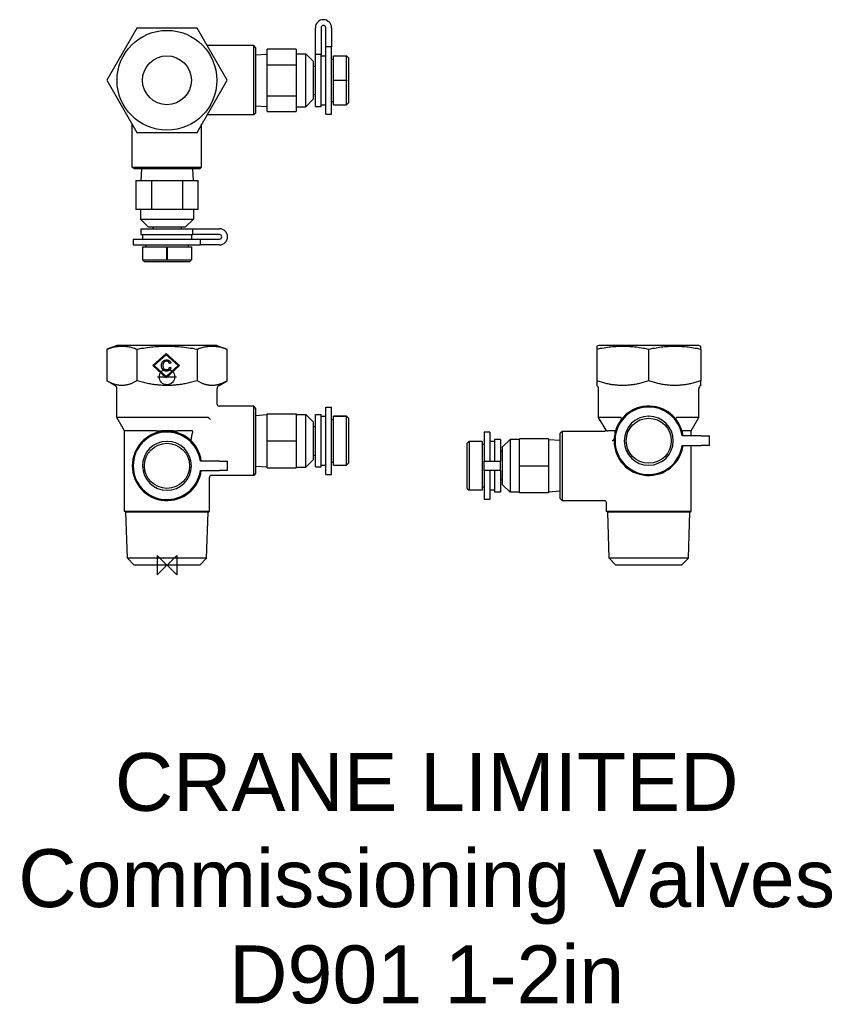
# Model space of a CAD drawing. Header units: millimetres. Extents: x 248 to 460, y -45 to 211.
import ezdxf
from ezdxf.enums import TextEntityAlignment as Align

# ---------------------------------------------------------------- set-up
doc = ezdxf.new("R2010")
doc.units = ezdxf.units.MM
for name, color, linetype in [('Detail', 2, 'Continuous'), ('ORIGIN', 6, 'Continuous'), ('TEXT', 7, 'Continuous')]:
    doc.layers.add(name, color=color, linetype=linetype)
doc.styles.add('fastrack', font='ARIAL.TTF')

msp = doc.modelspace()

# ---------------------------------------------------------------- linework, layer by layer
at = {"layer": 'Detail'}
for p, q in [((278.59, 208.35), (270.79, 194.85)), ((294.18, 208.35), (278.59, 208.35)), ((301.97, 194.85), (294.18, 208.35)), ((324.88, 201.53), (324.88, 208.47)), ((326.38, 208.47), (326.38, 201.53)), ((327.58, 203.51), (327.58, 208.47)), ((329.08, 208.47), (329.08, 203.51)), ((308.88, 203.85), (296.78, 203.85)), ((308.88, 185.85), (308.88, 203.85)), ((309.38, 203.35), (308.88, 203.85)), ((309.38, 203.35), (309.38, 186.35)), ((319.88, 202.93), (312.38, 202.93)), ((312.38, 198.89), (312.38, 202.93)), ((319.88, 202.93), (319.88, 198.89)), ((329.08, 203.51), (327.58, 203.51)), ((327.58, 186.1), (327.58, 203.51)), ((329.08, 186.1), (329.08, 203.51)), ((309.38, 201.44), (312.38, 201.63)), ((319.88, 201.7), (322.38, 201.7)), ((322.38, 188), (322.38, 201.7)), ((324.38, 199.7), (322.38, 201.7)), ((324.38, 190), (324.38, 199.7)), ((326.38, 201.53), (324.88, 201.53)), ((324.88, 188.05), (324.88, 201.53)), ((326.38, 188.05), (326.38, 201.53)), ((326.38, 201.2), (327.58, 201.2)), ((329.08, 200.35), (329.58, 200.35)), ((329.58, 194.89), (329.58, 201.2)), ((329.58, 201.2), (332.98, 201.2)), ((332.98, 194.89), (332.98, 201.2)), ((333.48, 200.7), (332.98, 201.2)), ((333.48, 200.7), (333.48, 189)), ((312.38, 198.89), (319.88, 198.89)), ((312.38, 190.8), (312.38, 198.89)), ((319.88, 198.89), (319.88, 190.8)), ((324.38, 198.55), (324.88, 198.55)), ((270.79, 194.85), (278.59, 181.35)), ((294.18, 181.35), (301.97, 194.85)), ((329.58, 194.89), (332.98, 194.89)), ((329.58, 194.79), (329.58, 194.89)), ((329.58, 188.5), (329.58, 194.79)), ((332.98, 194.79), (329.58, 194.79)), ((332.98, 188.5), (332.98, 194.79)), ((312.38, 190.8), (319.88, 190.8)), ((312.38, 186.76), (312.38, 190.8)), ((319.88, 190.8), (319.88, 186.76)), ((324.38, 190), (322.38, 188)), ((324.38, 191.15), (324.88, 191.15)), ((329.08, 189.35), (329.58, 189.35)), ((333.48, 189), (332.98, 188.5)), ((309.38, 188.25), (312.38, 188.06)), ((312.38, 186.76), (319.88, 186.76)), ((319.88, 188), (322.38, 188)), ((324.88, 188.05), (326.38, 188.05)), ((326.38, 188.5), (327.58, 188.5)), ((329.58, 188.5), (332.98, 188.5)), ((308.88, 185.85), (296.78, 185.85)), ((309.38, 186.35), (308.88, 185.85)), ((327.58, 186.1), (329.08, 186.1)), ((277.38, 172.35), (277.38, 183.43)), ((278.59, 181.35), (294.18, 181.35)), ((295.38, 172.35), (295.38, 183.43)), ((277.38, 172.35), (295.38, 172.35)), ((277.88, 171.85), (277.38, 172.35)), ((294.88, 171.85), (277.88, 171.85)), ((279.79, 171.85), (279.6, 168.85)), ((292.98, 171.85), (293.16, 168.85)), ((294.88, 171.85), (295.38, 172.35)), ((278.3, 168.85), (278.3, 161.35)), ((278.3, 168.85), (282.34, 168.85)), ((282.34, 168.85), (282.34, 161.35)), ((282.34, 168.85), (290.42, 168.85)), ((290.42, 168.85), (290.42, 161.35)), ((290.42, 168.85), (294.47, 168.85)), ((294.47, 161.35), (294.47, 168.85)), ((282.34, 161.35), (278.3, 161.35)), ((279.53, 161.35), (279.53, 158.85)), ((290.42, 161.35), (282.34, 161.35)), ((294.47, 161.35), (290.42, 161.35)), ((293.23, 161.35), (293.23, 158.85)), ((279.53, 158.85), (293.23, 158.85)), ((281.53, 156.85), (279.53, 158.85)), ((291.23, 156.85), (293.23, 158.85)), ((279.58, 156.35), (293.07, 156.35)), ((279.58, 156.35), (279.58, 154.85)), ((281.53, 156.85), (291.23, 156.85)), ((282.68, 156.85), (282.68, 156.35)), ((290.08, 156.85), (290.08, 156.35)), ((293.07, 156.35), (300.01, 156.35)), ((293.07, 154.85), (293.07, 156.35)), ((277.63, 153.65), (295.04, 153.65)), ((277.63, 153.65), (277.63, 152.15)), ((279.58, 154.85), (293.07, 154.85)), ((280.03, 154.85), (280.03, 153.65)), ((292.73, 154.85), (292.73, 153.65)), ((300.01, 154.85), (293.07, 154.85)), ((295.04, 152.15), (295.04, 153.65)), ((295.04, 153.65), (300.01, 153.65)), ((277.63, 152.15), (295.04, 152.15)), ((280.03, 151.65), (286.33, 151.65)), ((280.03, 151.65), (280.03, 148.25)), ((280.88, 152.15), (280.88, 151.65)), ((286.33, 151.65), (286.43, 151.65)), ((286.33, 148.25), (286.33, 151.65)), ((286.43, 151.65), (292.73, 151.65)), ((286.43, 151.65), (286.43, 148.25)), ((291.88, 152.15), (291.88, 151.65)), ((292.73, 151.65), (292.73, 148.25)), ((300.01, 152.15), (295.04, 152.15)), ((280.03, 148.25), (286.33, 148.25)), ((280.53, 147.75), (280.03, 148.25)), ((286.43, 148.25), (292.73, 148.25)), ((292.23, 147.75), (292.73, 148.25)), ((292.23, 147.75), (280.53, 147.75)), ((273.44, 126.1), (270.79, 125.13)), ((299.33, 126.1), (273.44, 126.1)), ((299.33, 126.1), (301.97, 125.13)), ((398.44, 126.1), (397.88, 125.89)), ((397.88, 125.89), (397.88, 125.13)), ((424.33, 126.1), (398.44, 126.1)), ((424.33, 126.1), (424.88, 125.89)), ((424.88, 125.13), (424.88, 125.89)), ((270.79, 125.13), (270.79, 116.89)), ((278.59, 125.13), (278.59, 116.89)), ((282.67, 120.86), (286.17, 124.01)), ((286.17, 123.67), (283.04, 120.86)), ((286.17, 124.01), (289.67, 120.86)), ((289.29, 120.86), (286.17, 123.67)), ((294.18, 125.13), (294.18, 116.89)), ((301.97, 116.89), (301.97, 125.13)), ((397.88, 125.13), (397.88, 116.89)), ((411.38, 116.89), (411.38, 125.13)), ((424.88, 125.13), (424.88, 116.89)), ((286.17, 117.71), (282.67, 120.86)), ((283.04, 120.86), (286.17, 118.05)), ((286.17, 118.05), (289.29, 120.86)), ((289.67, 120.86), (286.17, 117.71)), ((287.39, 121.49), (287.02, 121.41)), ((287.06, 120.44), (287.43, 120.35)), ((272.88, 115.69), (270.79, 116.89)), ((299.88, 115.69), (301.97, 116.89)), ((397.88, 116.89), (397.88, 115.69)), ((424.88, 115.69), (424.88, 116.89)), ((273.38, 107.36), (273.38, 114.82)), ((299.38, 110.85), (299.38, 114.82)), ((398.38, 107.36), (398.38, 114.82)), ((424.38, 107.36), (424.38, 114.82)), ((308.88, 110.35), (299.88, 110.35)), ((308.88, 92.35), (308.88, 110.35)), ((309.38, 109.85), (308.88, 110.35)), ((309.38, 109.85), (309.38, 92.85)), ((327.58, 92.6), (327.58, 110.1)), ((327.58, 110.1), (329.08, 110.1)), ((329.08, 92.6), (329.08, 110.1)), ((297.13, 107.36), (273.38, 107.36)), ((275.38, 103.89), (273.38, 107.36)), ((309.38, 107.94), (312.38, 108.13)), ((312.38, 108.35), (319.88, 108.35)), ((312.38, 101.35), (312.38, 108.35)), ((319.88, 108.35), (319.88, 101.35)), ((319.88, 108.2), (322.38, 108.2)), ((322.38, 94.5), (322.38, 108.2)), ((324.38, 106.2), (322.38, 108.2)), ((324.88, 94.55), (324.88, 108.15)), ((324.88, 108.15), (326.38, 108.15)), ((326.38, 94.55), (326.38, 108.15)), ((326.38, 107.7), (327.58, 107.7)), ((329.58, 95), (329.58, 107.7)), ((329.58, 107.7), (332.98, 107.7)), ((329.58, 107.7), (329.58, 107.7)), ((332.98, 107.7), (329.58, 107.7)), ((332.98, 95), (332.98, 107.7)), ((333.48, 107.2), (333.03, 107.65)), ((404.07, 107.36), (398.38, 107.36)), ((400.29, 104.06), (398.38, 107.36)), ((424.38, 107.36), (418.69, 107.36)), ((422.38, 103.89), (424.38, 107.36)), ((324.38, 96.5), (324.38, 106.2)), ((324.38, 105.05), (324.88, 105.05)), ((329.08, 106.85), (329.58, 106.85)), ((333.48, 107.2), (333.48, 95.5)), ((283.61, 103.89), (275.38, 103.89)), ((275.38, 83.02), (275.38, 103.89)), ((292.89, 103.89), (289.15, 103.89)), ((368.68, 103.6), (368.68, 96.1)), ((370.18, 103.6), (368.68, 103.6)), ((370.18, 103.6), (370.18, 96.1)), ((388.38, 103.35), (388.88, 103.85)), ((388.38, 86.35), (388.38, 103.35)), ((388.88, 103.85), (388.88, 85.85)), ((388.88, 103.85), (399.88, 103.85)), ((402.51, 103.89), (400.74, 103.89)), ((425.01, 102.6), (420.04, 102.6)), ((422.38, 103.89), (420.25, 103.89)), ((422.38, 102.6), (422.38, 103.89)), ((425.01, 102.6), (427.11, 102.6)), ((427.11, 100.1), (427.11, 102.6)), ((312.38, 101.35), (319.88, 101.35)), ((312.38, 94.35), (312.38, 101.35)), ((319.88, 101.35), (319.88, 94.35)), ((364.28, 100.7), (364.73, 101.15)), ((364.28, 89), (364.28, 100.7)), ((368.18, 101.2), (364.78, 101.2)), ((364.78, 101.2), (364.78, 88.5)), ((368.18, 101.2), (368.18, 88.5)), ((368.68, 100.35), (368.18, 100.35)), ((371.38, 101.2), (370.18, 101.2)), ((371.38, 101.65), (371.38, 96.1)), ((372.88, 101.65), (371.38, 101.65)), ((372.88, 101.65), (372.88, 96.1)), ((373.38, 99.7), (375.38, 101.7)), ((373.38, 99.7), (373.38, 90)), ((375.38, 101.7), (375.38, 88)), ((377.88, 101.7), (375.38, 101.7)), ((385.38, 101.85), (377.88, 101.85)), ((377.88, 94.85), (377.88, 101.85)), ((385.38, 101.85), (385.38, 94.85)), ((388.38, 101.44), (385.38, 101.63)), ((420.04, 100.1), (425.01, 100.1)), ((422.38, 83.02), (422.38, 100.1)), ((427.11, 100.1), (425.01, 100.1)), ((324.38, 97.65), (324.88, 97.65)), ((373.38, 98.55), (372.88, 98.55)), ((300.01, 96.1), (295.04, 96.1)), ((300.01, 96.1), (302.11, 96.1)), ((302.11, 93.6), (302.11, 96.1)), ((309.38, 94.75), (312.38, 94.56)), ((319.88, 94.5), (322.38, 94.5)), ((324.38, 96.5), (322.38, 94.5)), ((324.88, 94.55), (326.38, 94.55)), ((326.38, 95), (327.58, 95)), ((329.08, 95.85), (329.58, 95.85)), ((329.58, 95), (332.98, 95)), ((333.48, 95.5), (332.98, 95)), ((368.68, 93.6), (368.68, 96.1)), ((368.68, 96.1), (372.88, 96.1)), ((372.88, 93.6), (372.88, 96.1)), ((377.88, 87.85), (377.88, 94.85)), ((377.88, 94.85), (385.38, 94.85)), ((385.38, 94.85), (385.38, 87.85)), ((295.04, 93.6), (300.01, 93.6)), ((308.88, 92.35), (297.88, 92.35)), ((302.11, 93.6), (300.01, 93.6)), ((309.38, 92.85), (308.88, 92.35)), ((312.38, 94.35), (319.88, 94.35)), ((327.58, 92.6), (329.08, 92.6)), ((372.88, 93.6), (368.68, 93.6)), ((368.68, 93.6), (368.68, 86.1)), ((370.18, 93.6), (370.18, 86.1)), ((371.38, 93.6), (371.38, 88.05)), ((372.88, 93.6), (372.88, 88.05)), ((297.38, 83.02), (297.38, 91.85)), ((373.38, 91.15), (372.88, 91.15)), ((373.38, 90), (375.38, 88)), ((364.28, 89), (364.78, 88.5)), ((368.18, 88.5), (364.78, 88.5)), ((368.68, 89.35), (368.18, 89.35)), ((371.38, 88.5), (370.18, 88.5)), ((372.88, 88.05), (371.38, 88.05)), ((377.88, 88), (375.38, 88)), ((385.38, 87.85), (377.88, 87.85)), ((388.38, 88.25), (385.38, 88.06)), ((370.18, 86.1), (368.68, 86.1)), ((388.38, 86.35), (388.88, 85.85)), ((388.88, 85.85), (399.88, 85.85)), ((400.38, 83.02), (400.38, 85.35)), ((297.38, 83.02), (275.38, 83.02)), ((275.73, 82.84), (275.38, 83.02)), ((297.03, 82.84), (275.73, 82.84)), ((276.11, 70.87), (275.73, 82.84)), ((296.66, 70.87), (297.03, 82.84)), ((297.03, 82.84), (297.38, 83.02)), ((422.38, 83.02), (400.38, 83.02)), ((400.73, 82.84), (400.38, 83.02)), ((422.03, 82.84), (400.73, 82.84)), ((401.11, 70.87), (400.73, 82.84)), ((421.66, 70.87), (422.03, 82.84)), ((422.03, 82.84), (422.38, 83.02)), ((296.66, 70.87), (276.11, 70.87)), ((277.88, 69.1), (276.11, 70.87)), ((294.88, 69.1), (277.88, 69.1)), ((294.88, 69.1), (296.66, 70.87)), ((421.66, 70.87), (401.11, 70.87)), ((402.88, 69.1), (401.11, 70.87)), ((419.88, 69.1), (402.88, 69.1)), ((419.88, 69.1), (421.66, 70.87))]:
    msp.add_line(p, q, dxfattribs=at)
at = {"layer": 'Detail', "flags": 128}
for points in [[(332.98, 194.89), (332.99, 194.89), (332.99, 194.89), (333, 194.89), (333.01, 194.88), (333.01, 194.88), (333.02, 194.88), (333.02, 194.87), (333.02, 194.87), (333.03, 194.86), (333.03, 194.85), (333.03, 194.85), (333.03, 194.84), (333.03, 194.83), (333.03, 194.82), (333.03, 194.82), (333.02, 194.81), (333.02, 194.81), (333.02, 194.8), (333.01, 194.8), (333.01, 194.79), (333, 194.79), (332.99, 194.79), (332.99, 194.79), (332.98, 194.79)], [(286.43, 148.25), (286.43, 148.24), (286.42, 148.23), (286.42, 148.23), (286.42, 148.22), (286.42, 148.22), (286.41, 148.21), (286.41, 148.21), (286.4, 148.2), (286.4, 148.2), (286.39, 148.2), (286.38, 148.2), (286.38, 148.2), (286.37, 148.2), (286.36, 148.2), (286.35, 148.2), (286.35, 148.2), (286.34, 148.21), (286.34, 148.21), (286.33, 148.22), (286.33, 148.22), (286.33, 148.23), (286.33, 148.23), (286.33, 148.24), (286.33, 148.25)], [(270.79, 125.13), (271.08, 125.23), (271.36, 125.33), (271.63, 125.41), (271.9, 125.49), (272.16, 125.56), (272.41, 125.62), (272.66, 125.68), (272.91, 125.73), (273.16, 125.77), (273.4, 125.8), (273.63, 125.83), (273.87, 125.86), (274.11, 125.88), (274.34, 125.89), (274.57, 125.89), (274.81, 125.89), (275.04, 125.89), (275.28, 125.88), (275.51, 125.86), (275.75, 125.83), (275.99, 125.8), (276.23, 125.77), (276.47, 125.73), (276.72, 125.68), (276.97, 125.62), (277.23, 125.56), (277.49, 125.49), (277.75, 125.41), (278.02, 125.33), (278.3, 125.23), (278.59, 125.13)], [(278.59, 125.13), (279.16, 125.23), (279.72, 125.33), (280.26, 125.41), (280.79, 125.49), (281.31, 125.56), (281.83, 125.62), (282.33, 125.68), (282.82, 125.73), (283.31, 125.77), (283.79, 125.8), (284.27, 125.83), (284.74, 125.86), (285.21, 125.88), (285.68, 125.89), (286.15, 125.89), (286.62, 125.89), (287.08, 125.89), (287.55, 125.88), (288.02, 125.86), (288.5, 125.83), (288.97, 125.8), (289.46, 125.77), (289.94, 125.73), (290.44, 125.68), (290.94, 125.62), (291.45, 125.56), (291.97, 125.49), (292.5, 125.41), (293.05, 125.33), (293.6, 125.23), (294.18, 125.13)], [(294.18, 125.13), (294.46, 125.23), (294.74, 125.33), (295.01, 125.41), (295.28, 125.49), (295.54, 125.56), (295.8, 125.62), (296.05, 125.68), (296.29, 125.73), (296.54, 125.77), (296.78, 125.8), (297.02, 125.83), (297.25, 125.86), (297.49, 125.88), (297.72, 125.89), (297.96, 125.89), (298.19, 125.89), (298.42, 125.89), (298.66, 125.88), (298.89, 125.86), (299.13, 125.83), (299.37, 125.8), (299.61, 125.77), (299.85, 125.73), (300.1, 125.68), (300.35, 125.62), (300.61, 125.56), (300.87, 125.49), (301.13, 125.41), (301.41, 125.33), (301.68, 125.23), (301.97, 125.13)], [(397.88, 125.13), (398.38, 125.23), (398.86, 125.33), (399.33, 125.41), (399.79, 125.49), (400.24, 125.56), (400.69, 125.62), (401.12, 125.68), (401.55, 125.73), (401.97, 125.77), (402.39, 125.8), (402.8, 125.83), (403.21, 125.86), (403.62, 125.88), (404.03, 125.89), (404.43, 125.89), (404.83, 125.89), (405.24, 125.89), (405.65, 125.88), (406.05, 125.86), (406.46, 125.83), (406.88, 125.8), (407.29, 125.77), (407.72, 125.73), (408.14, 125.68), (408.58, 125.62), (409.02, 125.56), (409.47, 125.49), (409.93, 125.41), (410.4, 125.33), (410.89, 125.23), (411.38, 125.13)], [(411.38, 125.13), (411.88, 125.23), (412.36, 125.33), (412.83, 125.41), (413.29, 125.49), (413.74, 125.56), (414.19, 125.62), (414.62, 125.68), (415.05, 125.73), (415.47, 125.77), (415.89, 125.8), (416.3, 125.83), (416.71, 125.86), (417.12, 125.88), (417.53, 125.89), (417.93, 125.89), (418.33, 125.89), (418.74, 125.89), (419.15, 125.88), (419.55, 125.86), (419.96, 125.83), (420.38, 125.8), (420.79, 125.77), (421.22, 125.73), (421.64, 125.68), (422.08, 125.62), (422.52, 125.56), (422.97, 125.49), (423.43, 125.41), (423.9, 125.33), (424.39, 125.23), (424.88, 125.13)], [(284.95, 120.88), (284.95, 120.99), (284.96, 121.09), (284.97, 121.19), (284.99, 121.29), (285.01, 121.38), (285.04, 121.48), (285.07, 121.56), (285.11, 121.65), (285.16, 121.73), (285.21, 121.8), (285.26, 121.87), (285.32, 121.93), (285.38, 121.99), (285.45, 122.05), (285.52, 122.1), (285.59, 122.14), (285.67, 122.18), (285.75, 122.22), (285.83, 122.25), (285.92, 122.27), (286, 122.29), (286.09, 122.3), (286.18, 122.31), (286.27, 122.31)], [(286.27, 119.4), (286.16, 119.41), (286.05, 119.42), (285.95, 119.43), (285.86, 119.45), (285.77, 119.48), (285.68, 119.51), (285.6, 119.55), (285.53, 119.59), (285.46, 119.64), (285.39, 119.69), (285.33, 119.75), (285.28, 119.82), (285.23, 119.89), (285.18, 119.96), (285.13, 120.04), (285.09, 120.13), (285.06, 120.21), (285.03, 120.3), (285, 120.4), (284.98, 120.49), (284.97, 120.58), (284.95, 120.68), (284.95, 120.78), (284.95, 120.88)], [(286.27, 121.99), (286.19, 121.99), (286.11, 121.98), (286.04, 121.97), (285.97, 121.95), (285.9, 121.93), (285.84, 121.91), (285.78, 121.87), (285.72, 121.84), (285.67, 121.8), (285.62, 121.75), (285.58, 121.71), (285.54, 121.66), (285.5, 121.6), (285.47, 121.55), (285.44, 121.48), (285.42, 121.42), (285.4, 121.36), (285.38, 121.29), (285.36, 121.22), (285.35, 121.16), (285.34, 121.09), (285.33, 121.02), (285.33, 120.95), (285.33, 120.88)], [(285.33, 120.88), (285.33, 120.79), (285.34, 120.71), (285.34, 120.63), (285.36, 120.55), (285.37, 120.47), (285.39, 120.39), (285.41, 120.32), (285.43, 120.26), (285.46, 120.19), (285.49, 120.13), (285.53, 120.07), (285.57, 120.02), (285.61, 119.97), (285.66, 119.93), (285.71, 119.89), (285.76, 119.86), (285.81, 119.82), (285.87, 119.8), (285.93, 119.77), (285.99, 119.76), (286.05, 119.74), (286.11, 119.73), (286.17, 119.73), (286.24, 119.72)], [(286.24, 119.72), (286.29, 119.72), (286.34, 119.73), (286.39, 119.73), (286.43, 119.74), (286.48, 119.75), (286.52, 119.77), (286.57, 119.78), (286.61, 119.8), (286.65, 119.82), (286.69, 119.85), (286.73, 119.87), (286.77, 119.9), (286.8, 119.93), (286.83, 119.97), (286.87, 120), (286.89, 120.04), (286.92, 120.08), (286.95, 120.13), (286.97, 120.17), (286.99, 120.22), (287.01, 120.27), (287.03, 120.33), (287.05, 120.38), (287.06, 120.44)], [(286.27, 122.31), (286.34, 122.31), (286.41, 122.31), (286.48, 122.3), (286.54, 122.29), (286.6, 122.28), (286.66, 122.26), (286.72, 122.24), (286.78, 122.22), (286.83, 122.19), (286.88, 122.16), (286.94, 122.13), (286.98, 122.1), (287.03, 122.06), (287.08, 122.02), (287.12, 121.98), (287.16, 121.93), (287.19, 121.89), (287.23, 121.84), (287.26, 121.79), (287.29, 121.73), (287.32, 121.68), (287.34, 121.62), (287.36, 121.56), (287.39, 121.49)], [(287.02, 121.41), (287, 121.46), (286.98, 121.5), (286.96, 121.55), (286.94, 121.59), (286.92, 121.63), (286.9, 121.67), (286.87, 121.71), (286.85, 121.74), (286.82, 121.77), (286.79, 121.8), (286.76, 121.83), (286.73, 121.85), (286.7, 121.88), (286.67, 121.9), (286.64, 121.91), (286.6, 121.93), (286.56, 121.95), (286.52, 121.96), (286.48, 121.97), (286.44, 121.98), (286.4, 121.98), (286.36, 121.99), (286.31, 121.99), (286.27, 121.99)], [(287.43, 120.35), (287.41, 120.27), (287.39, 120.2), (287.36, 120.13), (287.33, 120.06), (287.3, 120), (287.27, 119.94), (287.23, 119.88), (287.19, 119.83), (287.15, 119.78), (287.11, 119.73), (287.06, 119.69), (287.01, 119.65), (286.96, 119.61), (286.91, 119.57), (286.85, 119.54), (286.79, 119.51), (286.73, 119.49), (286.67, 119.46), (286.61, 119.45), (286.55, 119.43), (286.48, 119.42), (286.41, 119.41), (286.34, 119.41), (286.27, 119.4)], [(274.69, 115.69), (274.54, 115.69), (274.38, 115.7), (274.22, 115.71), (274.07, 115.72), (273.91, 115.74), (273.76, 115.76), (273.6, 115.79), (273.45, 115.82), (273.29, 115.85), (273.13, 115.89), (272.97, 115.94), (272.81, 115.98), (272.65, 116.04), (272.49, 116.09), (272.33, 116.15), (272.17, 116.21), (272, 116.28), (271.84, 116.36), (271.67, 116.43), (271.5, 116.52), (271.32, 116.6), (271.15, 116.7), (270.97, 116.79), (270.79, 116.89)], [(278.59, 116.89), (278.41, 116.79), (278.23, 116.7), (278.06, 116.6), (277.89, 116.52), (277.72, 116.43), (277.55, 116.36), (277.38, 116.28), (277.22, 116.21), (277.05, 116.15), (276.89, 116.09), (276.73, 116.04), (276.57, 115.98), (276.41, 115.94), (276.25, 115.89), (276.09, 115.85), (275.94, 115.82), (275.78, 115.79), (275.63, 115.76), (275.47, 115.74), (275.31, 115.72), (275.16, 115.71), (275, 115.7), (274.85, 115.69), (274.69, 115.69)], [(286.38, 115.69), (286.07, 115.69), (285.76, 115.7), (285.45, 115.71), (285.14, 115.72), (284.83, 115.74), (284.51, 115.76), (284.2, 115.79), (283.89, 115.82), (283.58, 115.85), (283.26, 115.89), (282.95, 115.94), (282.63, 115.98), (282.31, 116.04), (281.99, 116.09), (281.66, 116.15), (281.34, 116.21), (281.01, 116.28), (280.67, 116.36), (280.34, 116.43), (279.99, 116.52), (279.65, 116.6), (279.3, 116.7), (278.95, 116.79), (278.59, 116.89)], [(294.18, 116.89), (293.82, 116.79), (293.46, 116.7), (293.12, 116.6), (292.77, 116.52), (292.43, 116.43), (292.09, 116.36), (291.76, 116.28), (291.43, 116.21), (291.1, 116.15), (290.78, 116.09), (290.46, 116.04), (290.14, 115.98), (289.82, 115.94), (289.5, 115.89), (289.19, 115.85), (288.88, 115.82), (288.56, 115.79), (288.25, 115.76), (287.94, 115.74), (287.63, 115.72), (287.32, 115.71), (287.01, 115.7), (286.7, 115.69), (286.38, 115.69)], [(298.07, 115.69), (297.92, 115.69), (297.76, 115.7), (297.61, 115.71), (297.45, 115.72), (297.3, 115.74), (297.14, 115.76), (296.98, 115.79), (296.83, 115.82), (296.67, 115.85), (296.51, 115.89), (296.36, 115.94), (296.2, 115.98), (296.04, 116.04), (295.88, 116.09), (295.71, 116.15), (295.55, 116.21), (295.39, 116.28), (295.22, 116.36), (295.05, 116.43), (294.88, 116.52), (294.71, 116.6), (294.53, 116.7), (294.36, 116.79), (294.18, 116.89)], [(301.97, 116.89), (301.79, 116.79), (301.62, 116.7), (301.44, 116.6), (301.27, 116.52), (301.1, 116.43), (300.93, 116.36), (300.76, 116.28), (300.6, 116.21), (300.43, 116.15), (300.27, 116.09), (300.11, 116.04), (299.95, 115.98), (299.79, 115.94), (299.63, 115.89), (299.48, 115.85), (299.32, 115.82), (299.16, 115.79), (299.01, 115.76), (298.85, 115.74), (298.7, 115.72), (298.54, 115.71), (298.39, 115.7), (298.23, 115.69), (298.07, 115.69)], [(404.63, 115.69), (404.36, 115.69), (404.09, 115.7), (403.82, 115.71), (403.55, 115.72), (403.28, 115.74), (403.01, 115.76), (402.74, 115.79), (402.47, 115.82), (402.2, 115.85), (401.93, 115.89), (401.66, 115.94), (401.38, 115.98), (401.1, 116.04), (400.83, 116.09), (400.54, 116.15), (400.26, 116.21), (399.98, 116.28), (399.69, 116.36), (399.4, 116.43), (399.1, 116.52), (398.8, 116.6), (398.5, 116.7), (398.19, 116.79), (397.88, 116.89)], [(411.38, 116.89), (411.07, 116.79), (410.77, 116.7), (410.46, 116.6), (410.17, 116.52), (409.87, 116.43), (409.58, 116.36), (409.29, 116.28), (409, 116.21), (408.72, 116.15), (408.44, 116.09), (408.16, 116.04), (407.88, 115.98), (407.61, 115.94), (407.34, 115.89), (407.06, 115.85), (406.79, 115.82), (406.52, 115.79), (406.25, 115.76), (405.98, 115.74), (405.71, 115.72), (405.44, 115.71), (405.17, 115.7), (404.9, 115.69), (404.63, 115.69)], [(418.13, 115.69), (417.86, 115.69), (417.59, 115.7), (417.32, 115.71), (417.05, 115.72), (416.78, 115.74), (416.51, 115.76), (416.24, 115.79), (415.97, 115.82), (415.7, 115.85), (415.43, 115.89), (415.16, 115.94), (414.88, 115.98), (414.6, 116.04), (414.33, 116.09), (414.04, 116.15), (413.76, 116.21), (413.48, 116.28), (413.19, 116.36), (412.9, 116.43), (412.6, 116.52), (412.3, 116.6), (412, 116.7), (411.69, 116.79), (411.38, 116.89)], [(424.88, 116.89), (424.57, 116.79), (424.27, 116.7), (423.96, 116.6), (423.67, 116.52), (423.37, 116.43), (423.08, 116.36), (422.79, 116.28), (422.5, 116.21), (422.22, 116.15), (421.94, 116.09), (421.66, 116.04), (421.38, 115.98), (421.11, 115.94), (420.84, 115.89), (420.56, 115.85), (420.29, 115.82), (420.02, 115.79), (419.75, 115.76), (419.48, 115.74), (419.21, 115.72), (418.94, 115.71), (418.67, 115.7), (418.4, 115.69), (418.13, 115.69)], [(297.25, 107.29), (297.24, 107.29), (297.24, 107.3), (297.24, 107.31), (297.23, 107.31), (297.23, 107.32), (297.22, 107.32), (297.22, 107.33), (297.21, 107.33), (297.21, 107.33), (297.21, 107.34), (297.2, 107.34), (297.2, 107.34), (297.19, 107.35), (297.19, 107.35), (297.18, 107.35), (297.18, 107.35), (297.17, 107.35), (297.16, 107.35), (297.16, 107.36), (297.15, 107.36), (297.15, 107.36), (297.14, 107.36), (297.14, 107.36), (297.13, 107.36)], [(297.63, 106.91), (297.61, 106.92), (297.59, 106.94), (297.57, 106.95), (297.55, 106.96), (297.53, 106.97), (297.51, 106.99), (297.5, 107), (297.48, 107.02), (297.46, 107.03), (297.44, 107.05), (297.42, 107.06), (297.41, 107.08), (297.39, 107.09), (297.37, 107.11), (297.36, 107.13), (297.34, 107.14), (297.33, 107.16), (297.31, 107.18), (297.3, 107.2), (297.29, 107.22), (297.28, 107.23), (297.27, 107.25), (297.26, 107.27), (297.25, 107.29)], [(332.98, 107.7), (332.99, 107.69), (332.99, 107.68), (333, 107.68), (333.01, 107.67), (333.01, 107.67), (333.02, 107.66), (333.02, 107.66), (333.02, 107.65), (333.03, 107.65), (333.03, 107.65), (333.03, 107.65), (333.03, 107.65), (333.03, 107.65), (333.03, 107.65), (333.03, 107.65), (333.02, 107.65), (333.02, 107.66), (333.02, 107.66), (333.01, 107.67), (333.01, 107.67), (333, 107.68), (332.99, 107.68), (332.99, 107.69), (332.98, 107.7)], [(404.24, 107.29), (404.24, 107.29), (404.23, 107.3), (404.23, 107.31), (404.22, 107.31), (404.21, 107.32), (404.21, 107.32), (404.2, 107.33), (404.19, 107.33), (404.19, 107.33), (404.18, 107.34), (404.17, 107.34), (404.17, 107.34), (404.16, 107.35), (404.15, 107.35), (404.14, 107.35), (404.14, 107.35), (404.13, 107.35), (404.12, 107.35), (404.11, 107.36), (404.1, 107.36), (404.1, 107.36), (404.09, 107.36), (404.08, 107.36), (404.07, 107.36)], [(404.31, 106.91), (404.32, 106.92), (404.33, 106.94), (404.33, 106.95), (404.34, 106.96), (404.34, 106.97), (404.34, 106.99), (404.35, 107), (404.35, 107.02), (404.35, 107.03), (404.35, 107.05), (404.35, 107.06), (404.34, 107.08), (404.34, 107.09), (404.34, 107.11), (404.33, 107.13), (404.32, 107.14), (404.32, 107.16), (404.31, 107.18), (404.3, 107.2), (404.29, 107.22), (404.28, 107.23), (404.27, 107.25), (404.26, 107.27), (404.24, 107.29)], [(411.43, 107.7), (411.43, 107.69), (411.42, 107.68), (411.42, 107.68), (411.42, 107.67), (411.42, 107.67), (411.41, 107.66), (411.41, 107.66), (411.4, 107.65), (411.4, 107.65), (411.39, 107.65), (411.38, 107.65), (411.38, 107.65), (411.37, 107.65), (411.36, 107.65), (411.35, 107.65), (411.35, 107.65), (411.34, 107.66), (411.34, 107.66), (411.33, 107.67), (411.33, 107.67), (411.33, 107.68), (411.33, 107.68), (411.33, 107.69), (411.33, 107.7)], [(418.45, 106.91), (418.45, 106.92), (418.44, 106.94), (418.43, 106.95), (418.43, 106.96), (418.42, 106.97), (418.42, 106.99), (418.42, 107), (418.42, 107.02), (418.42, 107.03), (418.42, 107.05), (418.42, 107.06), (418.42, 107.08), (418.43, 107.09), (418.43, 107.11), (418.43, 107.13), (418.44, 107.14), (418.45, 107.16), (418.46, 107.18), (418.46, 107.2), (418.47, 107.22), (418.49, 107.23), (418.5, 107.25), (418.51, 107.27), (418.52, 107.29)], [(418.69, 107.36), (418.68, 107.36), (418.68, 107.36), (418.67, 107.36), (418.66, 107.36), (418.65, 107.36), (418.65, 107.35), (418.64, 107.35), (418.63, 107.35), (418.62, 107.35), (418.61, 107.35), (418.61, 107.35), (418.6, 107.34), (418.59, 107.34), (418.58, 107.34), (418.58, 107.33), (418.57, 107.33), (418.56, 107.33), (418.56, 107.32), (418.55, 107.32), (418.54, 107.31), (418.54, 107.31), (418.53, 107.3), (418.53, 107.29), (418.52, 107.29)], [(283.61, 103.89), (283.78, 103.9), (283.94, 103.91), (284.12, 103.92), (284.31, 103.94), (284.51, 103.95), (284.73, 103.97), (284.96, 103.99), (285.2, 104.01), (285.45, 104.03), (285.72, 104.04), (286, 104.05), (286.28, 104.05), (286.57, 104.05), (286.85, 104.05), (287.13, 104.04), (287.41, 104.02), (287.68, 104), (287.94, 103.98), (288.19, 103.96), (288.41, 103.94), (288.63, 103.92), (288.82, 103.91), (288.99, 103.9), (289.15, 103.89)], [(292.73, 101.88), (292.74, 101.95), (292.74, 102.02), (292.75, 102.08), (292.76, 102.15), (292.77, 102.22), (292.78, 102.28), (292.79, 102.35), (292.8, 102.42), (292.81, 102.48), (292.82, 102.55), (292.83, 102.61), (292.85, 102.68), (292.86, 102.74), (292.87, 102.81), (292.89, 102.87), (292.9, 102.94), (292.92, 103), (292.94, 103.07), (292.95, 103.13), (292.97, 103.2), (292.99, 103.26), (293.01, 103.33), (293.03, 103.39), (293.05, 103.45)], [(293.05, 103.45), (293.06, 103.48), (293.06, 103.5), (293.07, 103.53), (293.07, 103.55), (293.08, 103.58), (293.08, 103.6), (293.09, 103.63), (293.09, 103.65), (293.09, 103.68), (293.09, 103.7), (293.08, 103.73), (293.08, 103.75), (293.07, 103.77), (293.06, 103.8), (293.05, 103.82), (293.04, 103.83), (293.02, 103.85), (293.01, 103.86), (292.99, 103.87), (292.97, 103.88), (292.95, 103.89), (292.93, 103.89), (292.91, 103.89), (292.89, 103.89)], [(400.29, 104.06), (400.29, 104.05), (400.29, 104.05), (400.3, 104.05), (400.31, 104.05), (400.32, 104.04), (400.33, 104.03), (400.35, 104.03), (400.36, 104.02), (400.38, 104.01), (400.4, 104), (400.43, 103.99), (400.45, 103.98), (400.47, 103.97), (400.5, 103.96), (400.52, 103.95), (400.55, 103.94), (400.58, 103.93), (400.6, 103.92), (400.63, 103.91), (400.65, 103.91), (400.67, 103.9), (400.7, 103.9), (400.72, 103.89), (400.74, 103.89)], [(402.63, 103.45), (402.64, 103.48), (402.64, 103.5), (402.65, 103.53), (402.65, 103.55), (402.66, 103.58), (402.66, 103.6), (402.66, 103.63), (402.66, 103.65), (402.66, 103.68), (402.66, 103.7), (402.66, 103.73), (402.66, 103.75), (402.65, 103.77), (402.64, 103.8), (402.64, 103.82), (402.63, 103.83), (402.61, 103.85), (402.6, 103.86), (402.59, 103.87), (402.57, 103.88), (402.56, 103.89), (402.54, 103.89), (402.53, 103.89), (402.51, 103.89)], [(420.09, 103.63), (420.09, 103.64), (420.08, 103.65), (420.08, 103.66), (420.08, 103.67), (420.08, 103.68), (420.08, 103.68), (420.08, 103.69), (420.08, 103.7), (420.08, 103.71), (420.09, 103.72), (420.09, 103.73), (420.09, 103.74), (420.09, 103.75), (420.1, 103.76), (420.1, 103.77), (420.1, 103.77), (420.11, 103.78), (420.11, 103.79), (420.12, 103.8), (420.12, 103.81), (420.13, 103.82), (420.14, 103.83), (420.14, 103.84), (420.15, 103.85)], [(420.25, 103.89), (420.25, 103.89), (420.24, 103.89), (420.24, 103.89), (420.23, 103.89), (420.23, 103.89), (420.22, 103.89), (420.22, 103.89), (420.22, 103.89), (420.21, 103.89), (420.21, 103.89), (420.2, 103.89), (420.2, 103.88), (420.19, 103.88), (420.19, 103.88), (420.18, 103.88), (420.18, 103.87), (420.18, 103.87), (420.17, 103.87), (420.17, 103.87), (420.16, 103.86), (420.16, 103.86), (420.16, 103.86), (420.15, 103.85), (420.15, 103.85)], [(286.43, 101.2), (286.43, 101.19), (286.42, 101.18), (286.42, 101.18), (286.42, 101.17), (286.42, 101.17), (286.41, 101.16), (286.41, 101.16), (286.4, 101.15), (286.4, 101.15), (286.39, 101.15), (286.38, 101.15), (286.38, 101.15), (286.37, 101.15), (286.36, 101.15), (286.35, 101.15), (286.35, 101.15), (286.34, 101.16), (286.34, 101.16), (286.33, 101.17), (286.33, 101.17), (286.33, 101.18), (286.33, 101.18), (286.33, 101.19), (286.33, 101.2)], [(292.54, 101.41), (292.53, 101.42), (292.53, 101.42), (292.53, 101.43), (292.53, 101.43), (292.53, 101.44), (292.53, 101.45), (292.53, 101.46), (292.53, 101.47), (292.53, 101.48), (292.54, 101.49), (292.54, 101.5), (292.55, 101.51), (292.55, 101.53), (292.56, 101.54), (292.57, 101.56), (292.58, 101.57), (292.59, 101.59), (292.6, 101.6), (292.61, 101.62), (292.62, 101.63), (292.63, 101.65), (292.64, 101.67), (292.66, 101.69), (292.67, 101.7)], [(292.67, 101.7), (292.67, 101.71), (292.68, 101.72), (292.68, 101.72), (292.69, 101.73), (292.69, 101.74), (292.69, 101.74), (292.7, 101.75), (292.7, 101.76), (292.7, 101.77), (292.71, 101.77), (292.71, 101.78), (292.71, 101.79), (292.71, 101.8), (292.72, 101.8), (292.72, 101.81), (292.72, 101.82), (292.72, 101.83), (292.72, 101.84), (292.73, 101.84), (292.73, 101.85), (292.73, 101.86), (292.73, 101.87), (292.73, 101.88), (292.73, 101.88)], [(364.78, 101.2), (364.78, 101.19), (364.78, 101.19), (364.78, 101.19), (364.77, 101.19), (364.77, 101.18), (364.77, 101.18), (364.76, 101.18), (364.76, 101.17), (364.76, 101.17), (364.76, 101.17), (364.75, 101.17), (364.75, 101.17), (364.75, 101.16), (364.75, 101.16), (364.75, 101.16), (364.74, 101.16), (364.74, 101.15), (364.74, 101.15), (364.74, 101.15), (364.74, 101.15), (364.74, 101.15), (364.73, 101.15), (364.73, 101.15), (364.73, 101.15)], [(401.89, 101.41), (401.92, 101.42), (401.94, 101.42), (401.97, 101.43), (401.99, 101.43), (402.01, 101.44), (402.04, 101.45), (402.06, 101.46), (402.08, 101.47), (402.1, 101.48), (402.13, 101.49), (402.15, 101.5), (402.17, 101.51), (402.19, 101.53), (402.21, 101.54), (402.23, 101.56), (402.25, 101.57), (402.26, 101.59), (402.28, 101.6), (402.29, 101.62), (402.31, 101.63), (402.32, 101.65), (402.33, 101.67), (402.35, 101.69), (402.36, 101.7)], [(402.36, 101.7), (402.36, 101.71), (402.36, 101.72), (402.37, 101.72), (402.37, 101.73), (402.37, 101.74), (402.37, 101.74), (402.38, 101.75), (402.38, 101.76), (402.38, 101.77), (402.38, 101.77), (402.38, 101.78), (402.39, 101.79), (402.39, 101.8), (402.39, 101.8), (402.39, 101.81), (402.39, 101.82), (402.39, 101.83), (402.39, 101.84), (402.4, 101.84), (402.4, 101.85), (402.4, 101.86), (402.4, 101.87), (402.4, 101.88), (402.4, 101.88)]]:
    msp.add_lwpolyline(points, dxfattribs=at)
at = {"layer": 'Detail'}
for centre, radius in [((286.38, 194.85), 12.95), ((286.38, 194.85), 6.35), ((411.38, 101.35), 5.85), ((286.38, 94.85), 5.85)]:
    msp.add_circle(centre, radius, dxfattribs=at)
for centre, radius, start, end in [((326.98, 208.47), 2.1, 0, 180), ((326.98, 208.47), 0.6, 0, 180), ((300.01, 154.25), 2.1, 270, 90), ((300.01, 154.25), 0.6, 270, 90), ((272.38, 114.82), 1, 0, 60), ((300.38, 114.82), 1, 120, 180), ((397.38, 114.82), 1, 0, 60), ((425.38, 114.82), 1, 120, 180), ((299.88, 110.85), 0.5, 180, 270), ((411.38, 101.35), 9, 7.9836, 352.0164), ((411.38, 101.35), 8.75, 8.2132, 351.7868), ((411.38, 101.35), 6.35, 90.5143, 89.612), ((286.38, 94.85), 9, 7.9836, 352.0164), ((286.38, 94.85), 8.75, 8.2132, 351.7868), ((399.88, 104.35), 0.5, 270, 324.4621), ((286.38, 94.85), 6.35, 90.5143, 89.612), ((297.88, 91.85), 0.5, 90, 180), ((399.88, 85.35), 0.5, 0, 90)]:
    msp.add_arc(centre, radius, start, end, dxfattribs=at)
at = {"layer": 'ORIGIN'}
msp.add_line((283.88, 117.9), (288.88, 117.9), dxfattribs=at)
msp.add_lwpolyline([(283.85, 66.56), (288.92, 71.63), (288.92, 66.56), (283.85, 71.63)], close=True, dxfattribs=at)
msp.add_circle((286.38, 117.9), 2, dxfattribs=at)

# ---------------------------------------------------------------- texts
at = {"layer": 'TEXT', "style": 'fastrack'}
for s, p in [('CRANE LIMITED', (353.76, 5.36)), ('Commissioning Valves', (353.76, -19.6)), ('D901 1-2in', (353.76, -44.55))]:
    msp.add_text(s, height=15, dxfattribs=at).set_placement(p, align=Align.CENTER)

doc.saveas('drawing.dxf')
